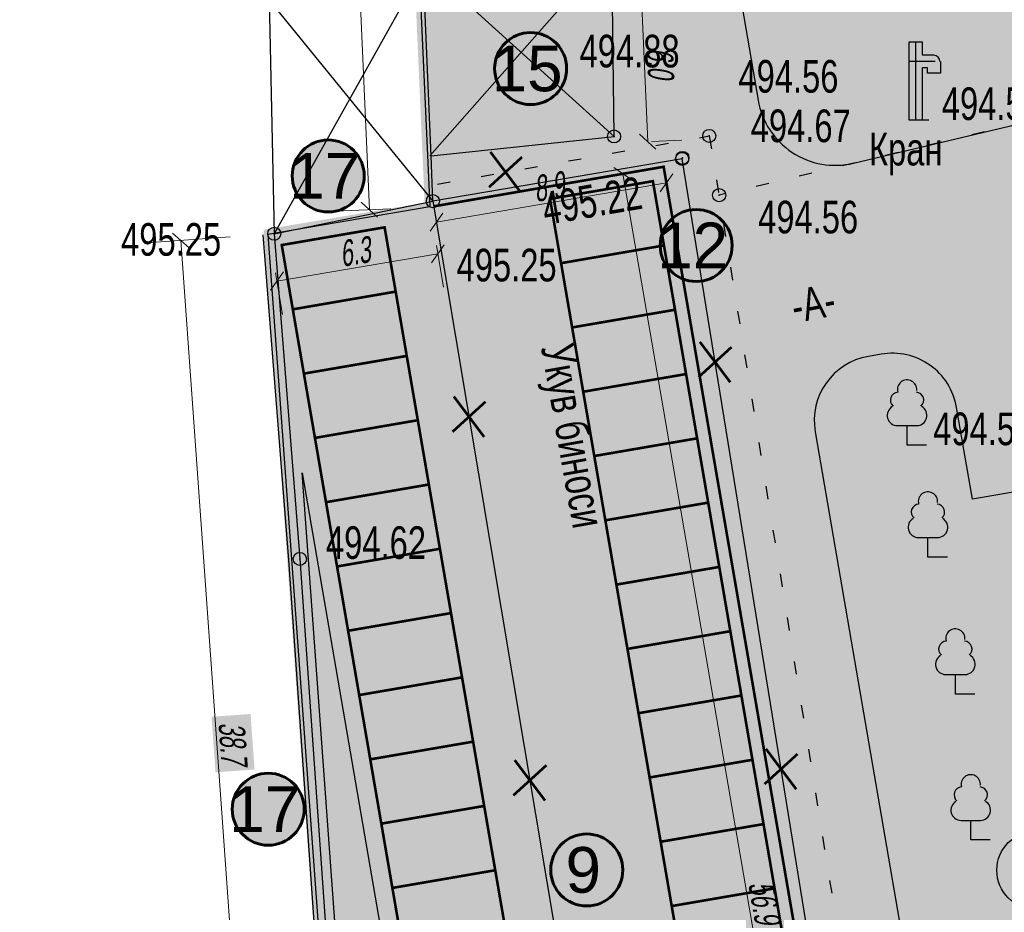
# Model space of a CAD drawing. Extents: x 0 to 667088, y 0 to 6446.
# Tile 10 of 256: x 1673 to 1710, y 296 to 330. Entities that reach past the tile are written whole.
import ezdxf

# ---------------------------------------------------------------- set-up
doc = ezdxf.new("R2010")
doc.units = 0
doc.header["$MEASUREMENT"] = 0
doc.linetypes.add('CONTI', pattern=[0])
doc.linetypes.add('STROT', pattern=[1.7, 0.5, -1.2])
for name, color, linetype in [('(002) Рамка', 7, 'Continuous'), ('Audi-СвК', 10, 'Continuous'), ('NAD_M0', 7, 'CONTI'), ('PI_OT0', 172, 'CONTI'), ('PI_TT0', 5, 'CONTI'), ('SIT_L0', 250, 'CONTI'), ('STR_L0', 6, 'CONTI'), ('USLZN0', 250, 'CONTI'), ('ZAPSK0', 250, 'CONTI'), ('стен', 7, 'Continuous')]:
    doc.layers.add(name, color=color, linetype=linetype)
doc.layers.add('.', color=7, linetype='Continuous', lineweight=15)
doc.layers.add('RAZMER CIP', color=252, linetype='Continuous', lineweight=18)
doc.styles.add('ESKD1', font='arial.ttf', dxfattribs={"width": 0.6, "oblique": 11})
doc.styles.add('GOST 2.304', font='CS_Gost2304.shx')
doc.styles.add('SHRFT', font='TXT', dxfattribs={"width": 0.75})
doc.styles.get("Standard").update_dxf_attribs({"font": 'times.ttf'})
doc.linetypes.add('ОГРАДА_ГЛИН', pattern='A,4,["|",Standard,S=0.8,R=0,X=0,Y=-0.8],0.5,["|",Standard,S=0.8,R=0,X=0,Y=-0.8],3.5', length=8)
doc.linetypes.add('ограждение2', pattern='A,0.25,-0.1,[132,ltypeshp.shx,S=0.1,R=0,X=-0.1,Y=0],-0.1,1', length=1.45)
doc.dimstyles.new('GENPLAN', dxfattribs={"dimtxt": 1, "dimasz": 0.6, "dimexe": 1.3, "dimexo": 1.5, "dimgap": 0.1, "dimtad": 1, "dimdec": 1, "dimzin": 0, "dimdsep": 46, "dimtxsty": 'ESKD1', "dimblk1": 'OBLIQUE', "dimblk2": 'OBLIQUE', "dimsah": 1, "dimcen": -2, "dimadec": 0, "dimazin": 0, "dimtfac": 0.75, "dimtdec": 1, "dimtix": 1, "dimtmove": 0, "dimatfit": 3, "dimfxl": 1, "dimtvp": 1.2, "dimtfill": 2, "dimtfillclr": 2, "dimlwd": 5, "dimlwe": 5, "dimarcsym": 0})

# ---------------------------------------------------------------- blocks, each defined once
blk = doc.blocks.new('BL_101')
at = {"color": 0}
for p, q in [((-0.37, 0.75), (0.37, 0.75)), ((0, 0), (0, 0.75)), ((0.75, 0), (0, 0))]:
    blk.add_line(p, q, dxfattribs=at)
for centre, radius, start, end in [((0, 2.13), 0.37, 355, 195), ((-0.34, 1.73), 0.3, 93.00000000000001, 230), ((0.34, 1.73), 0.3, 310, 87), ((-0.37, 1.14), 0.39, 120, 270), ((0.37, 1.14), 0.39, 270, 59.99999999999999)]:
    blk.add_arc(centre, radius, start, end, dxfattribs=at)
blk = doc.blocks.new('BL_68')
at = {"color": 0}
for p, q in [((-0.25, 0), (-0.25, 3)), ((-0.25, 3), (0.25, 3)), ((0, 0), (0, 3)), ((0.25, 3), (0.25, 2.5)), ((0.25, 2.5), (0.69, 2.5)), ((-0.25, 2.25), (0.75, 2.25)), ((0.45, 2), (0.25, 2)), ((0.25, 2), (0.25, 0)), ((0.45, 1.8), (0.45, 2)), ((0.95, 2.24), (0.95, 1.8)), ((0.95, 1.8), (0.45, 1.8)), ((0.5, 0), (-0.25, 0))]:
    blk.add_line(p, q, dxfattribs=at)
blk.add_arc((0.69, 2.24), 0.24, 0, 90, dxfattribs=at)
blk = doc.blocks.new('rhy')
at = {"layer": 'PI_TT0', "color": 0}
for centre in [(1345.651155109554, 325.65), (1349.301155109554, 325.67), (1348.261155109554, 324.79), (1348.271155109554, 324.83), (1338.711155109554, 323.17), (1349.681155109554, 323.4), (1332.631155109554, 321.92), (1333.611155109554, 309.46)]:
    blk.add_circle(centre, 0.25, dxfattribs=at)
for p in [(1345.651155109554, 325.65), (1349.301155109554, 325.67), (1348.261155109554, 324.79), (1348.271155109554, 324.83), (1349.681155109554, 323.4), (1338.711155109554, 323.17), (1332.631155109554, 321.92), (1333.611155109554, 309.46)]:
    blk.add_point(p, dxfattribs=at)
at = {"layer": 'SIT_L0', "color": 250}
for p, q in [((1345.571155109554, 332.83), (1338.591155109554, 324.91)), ((1338.331155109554, 332.12), (1332.631155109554, 321.92)), ((1338.501155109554, 332.13), (1345.651155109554, 325.65)), ((1332.431155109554, 330.88), (1338.711155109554, 323.17))]:
    blk.add_line(p, q, dxfattribs=at)
at = {"layer": 'STR_L0', "color": 0}
for points in [[(1338.641155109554, 324.91), (1345.651155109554, 325.65), (1345.571155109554, 332.83), (1338.501155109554, 332.13), (1338.331155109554, 332.12)], [(1332.431155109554, 330.88), (1332.631155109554, 321.92), (1338.711155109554, 323.17), (1338.641155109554, 324.91), (1338.331155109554, 332.12), (1332.431155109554, 330.88)], [(1338.711155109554, 323.17), (1346.141155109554, 278.78), (1339.241155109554, 277.11), (1340.221155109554, 270.81), (1430.271155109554, 286.52), (1424.401155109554, 321.82), (1415.151155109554, 320.21), (1418.311155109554, 301.14), (1376.681155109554, 293.55), (1373.131155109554, 312.37), (1363.671155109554, 310.62), (1367.401155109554, 288.7), (1354.481155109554, 286.43), (1348.261155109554, 324.79), (1338.711155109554, 323.17)], [(1332.195033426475, 321.8856982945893), (1333.174887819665, 309.4275495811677), (1335.004757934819, 283.3294020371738)]]:
    blk.add_lwpolyline(points, dxfattribs=at)
at = {"layer": 'STR_L0', "color": 0, "linetype": 'STROT'}
for points in [[(1386.311155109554, 332.13), (1349.681155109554, 323.4)], [(1338.881155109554, 323.82), (1349.301155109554, 325.67), (1354.941155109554, 290.78), (1353.871155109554, 290.67)]]:
    blk.add_lwpolyline(points, dxfattribs=at)
at = {"layer": 'ZAPSK0', "color": 0, "linetype": 'ОГРАДА_ГЛИН', "ltscale": 0.5}
blk.add_lwpolyline([(1332.631155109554, 321.92), (1333.611155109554, 309.46), (1335.441155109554, 283.36)], dxfattribs=at)
at = {"layer": 'USLZN0', "color": 250}
for name, p in [('BL_68', (1357.211155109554, 326.28)), ('BL_101', (1356.881155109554, 313.82)), ('BL_101', (1357.681155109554, 309.53)), ('BL_101', (1358.731155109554, 304.28)), ('BL_101', (1359.321155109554, 298.69))]:
    blk.add_blockref(name, p, dxfattribs=at)
at = {"layer": 'NAD_M0', "color": 7, "style": 'SHRFT', "width": 0.75}
blk.add_text('Кран', height=1.25, dxfattribs=at).set_placement((1355.421155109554, 324.54))
for s, rotation, p in [('-А-', 11, (1352.581155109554, 318.49)), ('Укув биноси', 280, (1342.851155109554, 317.58))]:
    blk.add_text(s, height=1.25, rotation=rotation, dxfattribs=at).set_placement(p)
at = {"layer": 'PI_OT0', "color": 0, "style": 'SHRFT', "width": 0.75}
for s, p in [('494.88', (1344.329584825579, 328.2966955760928)), ('494.56', (1350.417655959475, 327.3294168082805)), ('494.58', (1358.211155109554, 326.28)), ('494.67', (1350.889917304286, 325.4329130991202)), ('494.56', (1351.172639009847, 321.936826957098)), ('495.25', (1326.760578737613, 321.0800675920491)), ('495.25', (1339.616614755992, 320.0956808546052)), ('494.52', (1357.881155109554, 313.82)), ('494.62', (1334.611155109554, 309.46))]:
    blk.add_text(s, height=1.25, dxfattribs=at).set_placement(p)
at = {"layer": 'PI_OT0', "color": 1, "style": 'SHRFT', "width": 0.75}
blk.add_text('495.22', height=1.25, rotation=9.625856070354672, dxfattribs=at).set_placement((1343.020564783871, 322.2525068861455))
blk = doc.blocks.new('A$Cda22a00f')
at = {"color": 1, "linetype": 'Continuous', "lineweight": 25, "ltscale": 100}
blk.add_circle((15504.08294694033, -2000), 1500, dxfattribs=at)
blk = doc.blocks.new('уфывсми ис')
at = {"color": 1, "const_width": 0.1125}
for points in [[(348993.3081389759, 4123795.696172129), (348991.8819234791, 4123794.395449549)], [(348991.9396004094, 4123795.918998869), (348993.2504620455, 4123794.172622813)]]:
    blk.add_lwpolyline(points, dxfattribs=at)
blk = doc.blocks.new('_Oblique')
at = {"color": 0, "linetype": 'ByBlock', "lineweight": -2}
blk.add_line((-0.5, -0.5), (0.5, 0.5), dxfattribs=at)
blk = doc.blocks.new('*D179')
at = {"color": 0, "lineweight": 5, "transparency": 16777216}
for p, q in [((1688.673327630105, 322.3614343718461), (1697.482027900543, 323.8771909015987)), ((1697.631352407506, 323.0094032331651), (1697.702485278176, 322.5960201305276)), ((1688.822652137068, 321.4936467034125), (1688.893785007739, 321.080263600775))]:
    blk.add_line(p, q, dxfattribs=at)
at = {"layer": 'Defpoints', "color": 0, "lineweight": 30, "transparency": 16777216}
for p in [(1697.376978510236, 324.4876771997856), (1697.482027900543, 323.8771909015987), (1688.568278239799, 322.971920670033)]:
    blk.add_point(p, dxfattribs=at)
at = {"color": 0, "lineweight": 5, "transparency": 16777216, "xscale": 0.6, "yscale": 0.6, "zscale": 0.6}
for p, rotation in [((1697.482027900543, 323.8771909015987), 9.763551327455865), ((1688.673327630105, 322.3614343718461), 189.7635513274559)]:
    blk.add_blockref('_Oblique', p, dxfattribs=dict(at, rotation=rotation))
at = {"color": 0, "lineweight": 30, "transparency": 16777216, "insert": (1692.974135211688, 323.721042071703), "char_height": 1, "attachment_point": 5, "rotation": 9.763551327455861, "style": 'ESKD1', "bg_fill": 1, "box_fill_scale": 1.25, "bg_fill_color": 2, "bg_fill_transparency": 0}
blk.add_mtext('8.9', dxfattribs=at)
blk = doc.blocks.new('*D180')
at = {"color": 0, "lineweight": 5, "transparency": 16777216}
for p, q in [((1695.898704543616, 324.2333033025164), (1694.537401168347, 323.9990571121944)), ((1695.818571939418, 324.2195144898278), (1705.464283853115, 268.1642157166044)), ((1705.544416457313, 268.178004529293), (1704.183113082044, 267.9437583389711))]:
    blk.add_line(p, q, dxfattribs=at)
at = {"layer": 'Defpoints', "color": 0, "lineweight": 30, "transparency": 16777216}
for p in [(1697.376978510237, 324.4876771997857), (1707.022690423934, 268.4323784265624), (1705.464283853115, 268.1642157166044)]:
    blk.add_point(p, dxfattribs=at)
at = {"color": 0, "lineweight": 5, "transparency": 16777216, "xscale": 0.6, "yscale": 0.6, "zscale": 0.6}
for p, rotation in [((1695.818571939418, 324.2195144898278), 99.76355132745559), ((1705.464283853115, 268.1642157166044), 279.7635513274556)]:
    blk.add_blockref('_Oblique', p, dxfattribs=dict(at, rotation=rotation))
at = {"color": 0, "lineweight": 30, "transparency": 16777216, "insert": (1701.243157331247, 296.2954076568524), "char_height": 1, "attachment_point": 5, "rotation": 279.7635513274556, "style": 'ESKD1', "bg_fill": 1, "box_fill_scale": 1.25, "bg_fill_color": 2, "bg_fill_transparency": 0}
blk.add_mtext('56.9', dxfattribs=at)
blk = doc.blocks.new('*D189')
at = {"color": 0, "lineweight": 5, "transparency": 16777216}
for p, q in [((1680.759495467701, 321.7981621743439), (1677.577458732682, 321.5699522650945)), ((1681.643546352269, 283.0476651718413), (1678.874128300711, 321.6629470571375)), ((1683.528913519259, 283.1828802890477), (1680.34687678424, 282.9546703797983))]:
    blk.add_line(p, q, dxfattribs=at)
at = {"layer": 'Defpoints', "color": 0, "lineweight": 30, "transparency": 16777216}
for p in [(1682.255652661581, 321.9054638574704), (1678.874128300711, 321.6629470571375), (1685.025070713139, 283.2901819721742)]:
    blk.add_point(p, dxfattribs=at)
at = {"color": 0, "lineweight": 5, "transparency": 16777216, "xscale": 0.6, "yscale": 0.6, "zscale": 0.6}
for p, rotation in [((1678.874128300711, 321.6629470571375), 94.10212602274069), ((1681.643546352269, 283.0476651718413), 274.1021260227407)]:
    blk.add_blockref('_Oblique', p, dxfattribs=dict(at, rotation=rotation))
at = {"color": 0, "lineweight": 30, "transparency": 16777216, "insert": (1680.868186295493, 302.3990075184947), "char_height": 1, "attachment_point": 5, "rotation": 274.10212602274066, "style": 'ESKD1', "bg_fill": 1, "box_fill_scale": 1.25, "bg_fill_color": 2, "bg_fill_transparency": 0}
blk.add_mtext('38.7', dxfattribs=at)
blk = doc.blocks.new('*D190')
at = {"color": 0, "lineweight": 5, "transparency": 16777216}
for p, q in [((1688.725559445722, 321.151887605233), (1682.558757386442, 320.1105233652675)), ((1688.672217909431, 321.4677681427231), (1688.942020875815, 319.8700356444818)), ((1682.505415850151, 320.4264039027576), (1682.775218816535, 318.8286714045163))]:
    blk.add_line(p, q, dxfattribs=at)
at = {"layer": 'Defpoints', "color": 0, "lineweight": 30, "transparency": 16777216}
for p in [(1688.422454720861, 322.946828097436), (1682.255652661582, 321.9054638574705), (1682.558757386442, 320.1105233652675)]:
    blk.add_point(p, dxfattribs=at)
at = {"color": 0, "lineweight": 5, "transparency": 16777216, "xscale": 0.6, "yscale": 0.6, "zscale": 0.6}
for p, rotation in [((1688.725559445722, 321.151887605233), 9.584894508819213), ((1682.558757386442, 320.1105233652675), 189.5848945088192)]:
    blk.add_blockref('_Oblique', p, dxfattribs=dict(at, rotation=rotation))
at = {"color": 0, "lineweight": 30, "transparency": 16777216, "insert": (1685.540435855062, 321.233591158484), "char_height": 1, "attachment_point": 5, "rotation": 9.584894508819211, "style": 'ESKD1', "bg_fill": 1, "box_fill_scale": 1.25, "bg_fill_color": 2, "bg_fill_transparency": 0}
blk.add_mtext('6.3', dxfattribs=at)
blk = doc.blocks.new('*D191')
at = {"color": 0, "lineweight": 5, "transparency": 16777216}
for p, q in [((1684.242185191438, 383.872935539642), (1682.11894129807, 383.7795800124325)), ((1686.099403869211, 322.8446873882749), (1683.417686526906, 383.8366836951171)), ((1686.923902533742, 322.8809392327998), (1684.800658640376, 322.7875837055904))]:
    blk.add_line(p, q, dxfattribs=at)
at = {"layer": 'Defpoints', "color": 0, "lineweight": 30, "transparency": 16777216}
for p in [(1683.417686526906, 383.8366836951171), (1685.740737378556, 383.9388244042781), (1688.422454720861, 322.9468280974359)]:
    blk.add_point(p, dxfattribs=at)
at = {"color": 0, "lineweight": 5, "transparency": 16777216, "xscale": 0.6, "yscale": 0.6, "zscale": 0.6}
for p, rotation in [((1683.417686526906, 383.8366836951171), 92.51757928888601), ((1686.099403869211, 322.8446873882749), 272.517579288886)]:
    blk.add_blockref('_Oblique', p, dxfattribs=dict(at, rotation=rotation))
at = {"color": 0, "lineweight": 30, "transparency": 16777216, "insert": (1685.36852885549, 353.3675055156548), "char_height": 1, "attachment_point": 5, "rotation": 272.51757928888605, "style": 'ESKD1', "bg_fill": 1, "box_fill_scale": 1.25, "bg_fill_color": 2, "bg_fill_transparency": 0}
blk.add_mtext('61.1', dxfattribs=at)
blk = doc.blocks.new('*D192')
at = {"color": 0, "lineweight": 5, "transparency": 16777216}
for p, q in [((1696.770092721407, 325.446453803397), (1696.507761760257, 331.4407162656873)), ((1696.643826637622, 331.4466709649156), (1697.806518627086, 331.4975546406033)), ((1696.906157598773, 325.4524085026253), (1698.068849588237, 325.503292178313))]:
    blk.add_line(p, q, dxfattribs=at)
at = {"layer": 'Defpoints', "color": 0, "lineweight": 30, "transparency": 16777216}
for p in [(1695.14526102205, 331.381088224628), (1696.507761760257, 331.4407162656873), (1695.4075919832, 325.3868257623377)]:
    blk.add_point(p, dxfattribs=at)
at = {"color": 0, "lineweight": 5, "transparency": 16777216, "xscale": 0.6, "yscale": 0.6, "zscale": 0.6}
for p, rotation in [((1696.507761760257, 331.4407162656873), 92.50587495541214), ((1696.770092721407, 325.446453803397), 272.5058749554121)]:
    blk.add_blockref('_Oblique', p, dxfattribs=dict(at, rotation=rotation))
at = {"color": 0, "lineweight": 30, "transparency": 16777216, "insert": (1697.248916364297, 328.4702804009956), "char_height": 1, "attachment_point": 5, "rotation": 272.50587495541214, "style": 'ESKD1', "bg_fill": 1, "box_fill_scale": 1.25, "bg_fill_color": 2, "bg_fill_transparency": 0}
blk.add_mtext('6.0', dxfattribs=at)

msp = doc.modelspace()

# ---------------------------------------------------------------- hatches: boundary and pattern name
at = {"layer": 'Audi-СвК', "ltscale": 100, "true_color": 0xffffff, "transparency": 33554687}
h = msp.add_hatch(color=7, dxfattribs=at)
edge = h.paths.add_edge_path()
edge.add_arc((1692.279295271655, 328.2527915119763), 1.37986408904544, 11.98373257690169, 371.9837325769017)
h = msp.add_hatch(color=7, dxfattribs=at)
edge = h.paths.add_edge_path()
edge.add_arc((1684.522345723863, 324.1354547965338), 1.37986408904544, 11.98373257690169, 371.9837325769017)
h = msp.add_hatch(color=7, dxfattribs=at)
edge = h.paths.add_edge_path()
edge.add_arc((1698.623201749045, 321.4715637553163), 1.37986408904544, 11.98373257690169, 371.9837325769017)
h = msp.add_hatch(color=7, dxfattribs=at)
edge = h.paths.add_edge_path()
edge.add_arc((1682.224961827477, 299.8688140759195), 1.37986408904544, 11.98373257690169, 371.9837325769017)
h = msp.add_hatch(color=7, dxfattribs=at)
edge = h.paths.add_edge_path()
edge.add_arc((1694.429320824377, 297.5390364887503), 1.37986408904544, 11.98373257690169, 371.9837325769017)
at = {"layer": 'стен', "lineweight": 30}
h = msp.add_hatch(color=9, dxfattribs=at)
h.dxf.hatch_style = 1
h.paths.add_polyline_path([(1687.411023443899, 263.5356636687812), (1859.564870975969, 293.1589659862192), (1862.740435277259, 298.1722471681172), (1831.283469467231, 411.3442627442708), (1826.727114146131, 414.2108810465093), (1665.559459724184, 385.4605305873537), (1666.086306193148, 382.5071540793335), (1685.553415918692, 385.9798498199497), (1688.422454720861, 322.946828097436), (1682.20547115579, 321.8969898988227), (1685.015785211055, 283.3418255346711), (1685.107208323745, 282.8333538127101), (1684.087759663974, 282.6500571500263)])
h = msp.add_hatch(color=72, dxfattribs=at)
h.dxf.hatch_style = 1
h.paths.add_polyline_path([(1791.701788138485, 297.5326363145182), (1787.856273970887, 296.8709210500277), (1780.731412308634, 338.2765798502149), (1787.820054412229, 339.4963550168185), (1790.943975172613, 325.7716959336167), (1786.588796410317, 324.9598003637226)], flags=17)
edge = h.paths.add_edge_path()
edge.add_line((1747.843583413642, 303.3484543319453), (1745.836954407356, 315.0098450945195))
edge.add_arc((1748.793502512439, 315.5185918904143), 2.999999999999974, 99.7635319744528, 189.7635319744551, ccw=False)
edge.add_line((1748.284755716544, 318.4751399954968), (1776.209030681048, 323.2801980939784))
edge.add_arc((1776.717777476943, 320.3236499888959), 3.000000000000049, 9.763531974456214, 99.76353197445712, ccw=False)
edge.add_line((1779.674325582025, 320.8323967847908), (1783.493428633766, 298.6379338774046))
edge.add_line((1783.493428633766, 298.6379338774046), (1777.654530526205, 297.633207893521))
edge.add_line((1777.654530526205, 297.633207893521), (1776.574285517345, 303.910967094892))
edge.add_line((1776.574285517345, 303.910967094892), (1754.187776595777, 300.0588100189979))
edge.add_line((1754.187776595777, 300.0588100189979), (1753.460080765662, 304.2877573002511))
edge.add_line((1753.460080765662, 304.2877573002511), (1747.843583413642, 303.3484543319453))
h.paths.add_polyline_path([(1774.519684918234, 374.3756196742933), (1791.245123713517, 378.03), (1790.295123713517, 383.9), (1798.915123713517, 385.09), (1798.765123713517, 386.05), (1805.305123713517, 387.02), (1805.085123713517, 388.31), (1809.435123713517, 388.95), (1808.905123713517, 392.21), (1823.195123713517, 394.75), (1827.755123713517, 368.37), (1828.425123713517, 362.18), (1808.725123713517, 357.65), (1806.735123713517, 370.03), (1792.935123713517, 367.94), (1791.465123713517, 376.24), (1774.894657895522, 372.1964892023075), (1780.222665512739, 341.2331279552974), (1787.140863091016, 342.4235739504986), (1785.644194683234, 349.1442632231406), (1831.691374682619, 359.7990547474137), (1837.257556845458, 336.0311301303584), (1803.621913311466, 328.2688189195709), (1811.274896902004, 287.2513815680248), (1854.010965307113, 294.8221258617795), (1829.120564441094, 388.8659242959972), (1825.719850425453, 401.124085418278), (1804.295250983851, 399.1106422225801), (1804.491617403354, 397.8973782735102), (1771.626156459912, 391.191167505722)])
edge = h.paths.add_edge_path()
edge.add_line((1768.095123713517, 336.01), (1776.770738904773, 337.6566173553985))
edge.add_line((1776.770738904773, 337.6566173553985), (1768.46369442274, 385.98223277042))
edge.add_line((1768.46369442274, 385.98223277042), (1758.214046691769, 396.9068938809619))
edge.add_line((1758.214046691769, 396.9068938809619), (1686.339904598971, 383.4410053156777))
edge.add_line((1686.339904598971, 383.4410053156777), (1687.106438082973, 365.9257152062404))
edge.add_line((1687.106438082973, 365.9257152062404), (1696.820205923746, 366.4772554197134))
edge.add_line((1696.820205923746, 366.4772554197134), (1697.710330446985, 346.1379100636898))
edge.add_line((1697.710330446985, 346.1379100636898), (1700.997360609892, 327.0355532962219))
edge.add_arc((1703.953908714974, 327.5443000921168), 2.999999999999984, 189.7635319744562, 283.4051850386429)
edge.add_line((1704.649416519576, 324.6260353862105), (1736.135123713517, 332.13))
edge.add_line((1736.135123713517, 332.13), (1735.740020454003, 334.8291195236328))
edge.add_line((1735.740020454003, 334.8291195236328), (1727.179677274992, 332.7372769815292))
edge.add_line((1727.179677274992, 332.7372769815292), (1727.402825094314, 331.5126363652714))
edge.add_line((1727.402825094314, 331.5126363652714), (1715.816465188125, 329.2397129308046))
edge.add_line((1715.816465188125, 329.2397129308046), (1712.710992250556, 344.8744729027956))
edge.add_line((1712.710992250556, 344.8744729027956), (1721.149366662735, 346.653256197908))
edge.add_line((1721.149366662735, 346.653256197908), (1714.905123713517, 357.71))
edge.add_line((1714.905123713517, 357.71), (1704.605123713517, 364))
edge.add_line((1704.605123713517, 364), (1700.885123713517, 363.11))
edge.add_line((1700.885123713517, 363.11), (1698.555123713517, 372.25))
edge.add_line((1698.555123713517, 372.25), (1709.635123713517, 374.95))
edge.add_line((1709.635123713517, 374.95), (1711.935123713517, 365.74))
edge.add_line((1711.935123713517, 365.74), (1721.625123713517, 347.93))
edge.add_line((1721.625123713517, 347.93), (1720.145123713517, 357.51))
edge.add_line((1720.145123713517, 357.51), (1766.935123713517, 365.04))
edge.add_line((1766.935123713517, 365.04), (1768.745123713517, 353.32))
edge.add_line((1768.745123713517, 353.32), (1765.245123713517, 352.75))
edge.add_line((1765.245123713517, 352.75), (1768.095123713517, 336.01))
h.paths.add_polyline_path([(1738.715123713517, 340.3), (1751.785123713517, 342.08), (1753.325123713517, 332.74), (1757.830561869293, 333.3876847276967), (1759.516353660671, 324.4665999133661), (1741.885908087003, 321.4328482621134)])
h.paths.add_polyline_path([(1738.705123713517, 344), (1737.979236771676, 348.515854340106), (1750.385123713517, 350.51), (1751.145123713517, 345.97)], flags=17)
edge = h.paths.add_edge_path()
edge.add_line((1708.115776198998, 285.6673554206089), (1712.077543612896, 286.3490749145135))
edge.add_line((1712.077543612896, 286.3490749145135), (1710.997302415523, 292.6268119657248))
edge.add_line((1710.997302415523, 292.6268119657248), (1739.685672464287, 297.5633613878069))
edge.add_line((1739.685672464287, 297.5633613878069), (1738.948000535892, 301.8502839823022))
edge.add_line((1738.948000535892, 301.8502839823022), (1742.913291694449, 302.5163009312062))
edge.add_line((1742.913291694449, 302.5163009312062), (1740.90937216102, 314.1619222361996))
edge.add_arc((1737.952824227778, 313.6531744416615), 2.999999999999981, 9.763551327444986, 99.76350792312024)
edge.add_line((1737.444078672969, 316.6097227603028), (1709.208264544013, 311.7510688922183))
edge.add_line((1709.208264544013, 311.7510688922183), (1708.603227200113, 315.2672031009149))
edge.add_arc((1706.139437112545, 314.8432474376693), 2.499999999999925, 9.763531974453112, 99.76353197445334)
edge.add_line((1705.715481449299, 317.3070375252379), (1705.222723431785, 317.2222463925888))
edge.add_arc((1705.646679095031, 314.7584563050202), 2.499999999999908, 99.76353197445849, 189.763531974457)
edge.add_line((1703.182889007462, 314.3345006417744), (1708.115776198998, 285.6673554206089))
h.paths.add_polyline_path([(1709.031520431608, 280.3455688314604), (1712.992310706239, 281.0271201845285), (1714.073562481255, 274.7493677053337), (1779.639178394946, 286.0315440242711), (1778.55890767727, 292.3094653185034), (1784.409172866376, 293.3161472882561), (1786.240657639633, 282.6725955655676), (1710.863005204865, 269.7020171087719)])
edge = h.paths.add_edge_path()
edge.add_line((1700.515245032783, 271.2710542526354), (1705.769822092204, 272.1752334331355))
edge.add_line((1705.769822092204, 272.1752334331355), (1706.431380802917, 268.3306290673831))
edge.add_line((1706.431380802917, 268.3306290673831), (1703.147835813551, 267.7656144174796))
edge.add_arc((1702.808671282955, 269.7366464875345), 1.999999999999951, 189.7635319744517, 279.76353197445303, ccw=False)
edge.add_line((1700.8376392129, 269.3974819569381), (1700.515245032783, 271.2710542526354))
edge = h.paths.add_edge_path()
edge.add_line((1684.087759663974, 282.6500571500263), (1685.69683724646, 282.9393689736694))
edge.add_line((1685.69683724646, 282.9393689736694), (1683.523502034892, 312.7627873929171))
edge.add_line((1683.523502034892, 312.7627873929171), (1690.946516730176, 269.6245182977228))
edge.add_line((1690.946516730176, 269.6245182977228), (1696.573180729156, 270.5927261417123))
edge.add_line((1696.573180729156, 270.5927261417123), (1696.89557507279, 268.7191528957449))
edge.add_arc((1694.924543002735, 268.3799883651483), 1.999999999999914, -80.2364680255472, 9.763531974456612, ccw=False)
edge.add_line((1695.263707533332, 266.4089562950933), (1687.15408473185, 265.0134962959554))
edge.add_line((1687.15408473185, 265.0134962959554), (1684.087759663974, 282.6500571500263))
h.paths.add_polyline_path([(1705.485123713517, 364.21), (1710.975123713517, 365.51), (1714.995123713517, 358.51)], flags=17)
h = msp.add_hatch(color=4, dxfattribs=at)
h.dxf.hatch_style = 1
h.paths.add_polyline_path([(1689.41332952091, 325.1244948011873), (1695.407591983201, 325.3868257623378), (1695.14526102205, 331.381088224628), (1689.15099855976, 331.1187572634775)])
h.paths.add_polyline_path([(1689.06849577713, 333.0039458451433), (1689.002913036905, 334.5025114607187), (1694.997175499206, 334.7648424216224), (1695.062758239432, 333.266276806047)])
h.paths.add_polyline_path([(1782.604229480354, 393.6955485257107), (1788.482999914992, 394.8955727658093), (1787.282975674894, 400.7743432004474), (1781.404205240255, 399.5743189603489)])

# ---------------------------------------------------------------- linework, layer by layer
at = {"color": 18, "lineweight": 30, "true_color": 0x000000}
msp.add_lwpolyline([(1687.411023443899, 263.5356636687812), (1859.564870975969, 293.1589659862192), (1862.740435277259, 298.1722471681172), (1831.283469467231, 411.3442627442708), (1826.727114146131, 414.2108810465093), (1665.559459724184, 385.4605305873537), (1666.086306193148, 382.5071540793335), (1685.553415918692, 385.9798498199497), (1688.422454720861, 322.946828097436), (1682.20547115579, 321.8969898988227), (1685.015785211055, 283.3418255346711), (1685.107208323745, 282.8333538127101), (1684.087759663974, 282.6500571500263)], close=True, dxfattribs=at)
at = {"color": 2, "lineweight": 30, "const_width": 0.3}
msp.add_lwpolyline([(1739.825703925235, 326.3564545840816), (1700.256454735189, 319.5475923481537), (1709.120909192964, 268.0324059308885)], dxfattribs=at)
at = {"color": 18, "linetype": 'ограждение2', "lineweight": 30, "ltscale": 2, "true_color": 0x000000, "const_width": 0.1}
msp.add_lwpolyline([(1688.568278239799, 322.971920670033), (1697.376978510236, 324.4876771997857), (1707.022690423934, 268.4323784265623)], dxfattribs=at)
at = {"color": 1, "lineweight": 30, "const_width": 0.3}
msp.add_lwpolyline([(1700.011674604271, 319.2010628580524), (1700.602984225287, 319.3028122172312), (1700.501234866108, 319.8941218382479), (1699.909925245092, 319.792372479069)], close=True, dxfattribs=at)
at = {"lineweight": 60, "ltscale": 50, "transparency": 33554687}
for centre in [(1692.27929527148, 328.2527915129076), (1684.522345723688, 324.1354547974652), (1698.62320174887, 321.4715637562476), (1682.224961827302, 299.8688140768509), (1694.429320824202, 297.5390364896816)]:
    msp.add_circle(centre, 1.379864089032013, dxfattribs=at)
at = {"layer": 'ZAPSK0', "color": 240, "lineweight": 30, "true_color": 0xed1f24, "const_width": 0.4}
msp.add_lwpolyline([(1685.740737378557, 383.9388244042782), (1688.422454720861, 322.946828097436), (1682.255652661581, 321.9054638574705), (1685.025070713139, 283.2901819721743), (1688.089491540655, 265.1744560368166)], dxfattribs=at)
at = {"layer": 'ZAPSK0', "color": 5, "lineweight": 30}
msp.add_lwpolyline([(1697.710330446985, 346.1379100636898), (1700.997360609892, 327.0355532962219, 0.432954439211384), (1704.649416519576, 324.6260353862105), (1736.135123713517, 332.13)], format="xyb", dxfattribs=at)
at = {"layer": 'ZAPSK0', "color": 18, "lineweight": 30, "true_color": 0x000000, "const_width": 0.4}
msp.add_lwpolyline([(1689.41332952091, 325.1244948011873), (1695.407591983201, 325.3868257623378), (1695.14526102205, 331.381088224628), (1689.15099855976, 331.1187572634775)], close=True, dxfattribs=at)
at = {"layer": 'ZAPSK0', "color": 7, "lineweight": 30, "true_color": 0xffffff, "const_width": 0.1}
for points in [[(1696.964514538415, 323.9363001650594), (1693.022450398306, 323.2579711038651), (1693.446406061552, 320.7941810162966), (1697.388470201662, 321.4725100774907)], [(1686.683801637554, 322.1672471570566), (1682.741737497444, 321.4889180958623), (1683.16569316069, 319.0251280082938), (1687.1077573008, 319.7034570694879)], [(1697.388470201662, 321.4725100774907), (1693.446406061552, 320.7941810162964), (1693.870361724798, 318.330390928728), (1697.812425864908, 319.008719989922)], [(1687.1077573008, 319.7034570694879), (1683.16569316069, 319.0251280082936), (1683.589648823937, 316.5613379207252), (1687.531712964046, 317.2396669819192)], [(1697.81242586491, 319.0087199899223), (1693.8703617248, 318.330390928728), (1694.294317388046, 315.8666008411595), (1698.236381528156, 316.5449299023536)], [(1687.531712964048, 317.2396669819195), (1683.589648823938, 316.5613379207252), (1684.013604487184, 314.0975478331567), (1687.955668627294, 314.7758768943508)], [(1698.236381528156, 316.5449299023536), (1694.294317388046, 315.8666008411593), (1694.718273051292, 313.4028107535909), (1698.660337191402, 314.0811398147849)], [(1687.955668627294, 314.7758768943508), (1684.013604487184, 314.0975478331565), (1684.43756015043, 311.6337577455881), (1688.37962429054, 312.3120868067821)], [(1698.660337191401, 314.0811398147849), (1694.718273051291, 313.4028107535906), (1695.142228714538, 310.9390206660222), (1699.084292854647, 311.6173497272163)], [(1688.379624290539, 312.3120868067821), (1684.43756015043, 311.6337577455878), (1684.861515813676, 309.1699676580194), (1688.803579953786, 309.8482967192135)], [(1699.084297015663, 311.6173504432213), (1695.142232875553, 310.939021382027), (1695.566188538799, 308.4752312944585), (1699.508252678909, 309.1535603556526)], [(1688.803584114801, 309.8482974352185), (1684.861519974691, 309.1699683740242), (1685.285475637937, 306.7061782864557), (1689.227539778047, 307.3845073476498)], [(1699.50825267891, 309.1535603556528), (1695.566188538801, 308.4752312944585), (1695.990144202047, 306.0114412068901), (1699.932208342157, 306.6897702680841)], [(1689.227539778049, 307.38450734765), (1685.285475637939, 306.7061782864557), (1685.709431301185, 304.2423881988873), (1689.651495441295, 304.9207172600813)], [(1699.932208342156, 306.6897702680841), (1695.990144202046, 306.0114412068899), (1696.414099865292, 303.5476511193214), (1700.356164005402, 304.2259801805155)], [(1689.651495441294, 304.9207172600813), (1685.709431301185, 304.2423881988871), (1686.133386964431, 301.7785981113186), (1690.07545110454, 302.4569271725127)], [(1700.356164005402, 304.2259801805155), (1696.414099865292, 303.5476511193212), (1696.838055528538, 301.0838610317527), (1700.780119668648, 301.7621900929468)], [(1690.07545110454, 302.4569271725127), (1686.13338696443, 301.7785981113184), (1686.557342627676, 299.3148080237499), (1690.499406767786, 299.993137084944)], [(1700.78012299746, 301.7621906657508), (1696.83805885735, 301.0838616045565), (1697.262014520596, 298.620071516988), (1701.204078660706, 299.2984005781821)], [(1690.499410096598, 299.993137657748), (1686.557345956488, 299.3148085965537), (1686.981301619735, 296.8510185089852), (1690.923365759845, 297.5293475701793)], [(1701.204078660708, 299.2984005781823), (1697.262014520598, 298.620071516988), (1697.685970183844, 296.1562814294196), (1701.628034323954, 296.8346104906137)], [(1690.923365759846, 297.5293475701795), (1686.981301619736, 296.8510185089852), (1687.405257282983, 294.3872284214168), (1691.347321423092, 295.0655574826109)], [(1701.628034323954, 296.8346104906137), (1697.685970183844, 296.1562814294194), (1698.10992584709, 293.6924913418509), (1702.0519899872, 294.370820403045)]]:
    msp.add_lwpolyline(points, close=True, dxfattribs=at)
at = {"layer": 'ZAPSK0', "color": 5, "lineweight": 30}
for points in [[(1708.115776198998, 285.6673554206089), (1712.077543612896, 286.3490749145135), (1710.997302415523, 292.6268119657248), (1739.685672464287, 297.5633613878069), (1738.948000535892, 301.8502839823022), (1742.913291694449, 302.5163009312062), (1740.90937216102, 314.1619222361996, 0.4142133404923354), (1737.444078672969, 316.6097227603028), (1709.208264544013, 311.7510688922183), (1708.603227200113, 315.2672031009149, 0.4142135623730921), (1705.715481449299, 317.3070375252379), (1705.222723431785, 317.2222463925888, 0.4142135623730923), (1703.182889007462, 314.3345006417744)], [(1684.087759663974, 282.6500571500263), (1685.69683724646, 282.9393689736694), (1683.523502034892, 312.7627873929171), (1690.946516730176, 269.6245182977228), (1696.573180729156, 270.5927261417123), (1696.89557507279, 268.7191528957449, -0.4142135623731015), (1695.263707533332, 266.4089562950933), (1687.15408473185, 265.0134962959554)]]:
    msp.add_lwpolyline(points, format="xyb", close=True, dxfattribs=at)

# ---------------------------------------------------------------- block references
at = {"layer": '(002) Рамка', "color": 0}
msp.add_blockref('rhy', (349.8239686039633, 0), dxfattribs=at)
at = {"layer": '.', "xscale": 0.8870400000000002, "yscale": 0.8870400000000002, "zscale": 0.8870400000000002}
for p in [(-307879.0731352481, -3657646.873473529), (-307871.0437064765, -3657654.154554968), (-307880.4734631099, -3657656.249530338), (-307868.5150882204, -3657669.749055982), (-307878.1413727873, -3657670.182436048)]:
    msp.add_blockref('уфывсми ис', p, dxfattribs=at)
at = {"layer": 'ZAPSK0', "color": 5, "lineweight": 30, "xscale": 0.001, "yscale": 0.001, "zscale": 0.001, "rotation": 189.7635513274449}
msp.add_blockref('A$Cda22a00f', (1727.264267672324, 298.1859246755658), dxfattribs=at)

# ---------------------------------------------------------------- texts
at = {"layer": 'RAZMER CIP', "lineweight": 25, "ltscale": 50, "transparency": 33554687, "char_height": 1.749999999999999, "width": 2.560358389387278, "attachment_point": 2, "style": 'GOST 2.304'}
for s, insert in [('{\\fArial|b0|i0|c0|p34;\\C0;15}', (1692.144923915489, 329.1317829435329)), ('{\\fArial|b0|i0|c0|p34;\\C0;17}', (1684.387974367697, 325.0144462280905)), ('{\\fArial|b0|i0|c0|p34;\\C0;12}', (1698.488830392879, 322.350555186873)), ('{\\fArial|b0|i0|c0|p34;\\C0;17}', (1682.090590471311, 300.7478055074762)), ('{\\fArial|b0|i0|c0|p34;\\C0;9}', (1694.294949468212, 298.4180279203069))]:
    msp.add_mtext(s, dxfattribs=dict(at, insert=insert))

# ---------------------------------------------------------------- dimensions: what is measured, and where the dimension line sits
at = {"color": 5, "lineweight": 30}
for p1, p2, distance, picture, middle in [((1688.422454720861, 322.946828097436), (1685.740737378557, 383.9388244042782), 2.325295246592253, '*D191', (1685.36852885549, 353.3675055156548)), ((1695.407591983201, 325.3868257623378), (1695.14526102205, 331.381088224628), -1.3638048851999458, '*D192', (1697.248916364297, 328.4702804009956)), ((1688.568278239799, 322.971920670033), (1697.376978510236, 324.4876771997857), -0.6194585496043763, '*D179', (1692.974135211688, 323.721042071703)), ((1697.376978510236, 324.4876771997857), (1707.022690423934, 268.4323784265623), -1.5813103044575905, '*D180', (1701.243157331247, 296.2954076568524)), ((1688.422454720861, 322.946828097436), (1682.255652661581, 321.9054638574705), 1.8203526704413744, '*D190', (1685.540435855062, 321.233591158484)), ((1685.025070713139, 283.2901819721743), (1682.255652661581, 321.9054638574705), 3.390209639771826, '*D189', (1680.868186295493, 302.3990075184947))]:
    dim = msp.add_aligned_dim(p1=p1, p2=p2, distance=distance, dimstyle='GENPLAN', dxfattribs=at)
    dim.commit()
    dim.dimension.update_dxf_attribs({"geometry": picture, "text_midpoint": middle})

doc.saveas('drawing.dxf')
